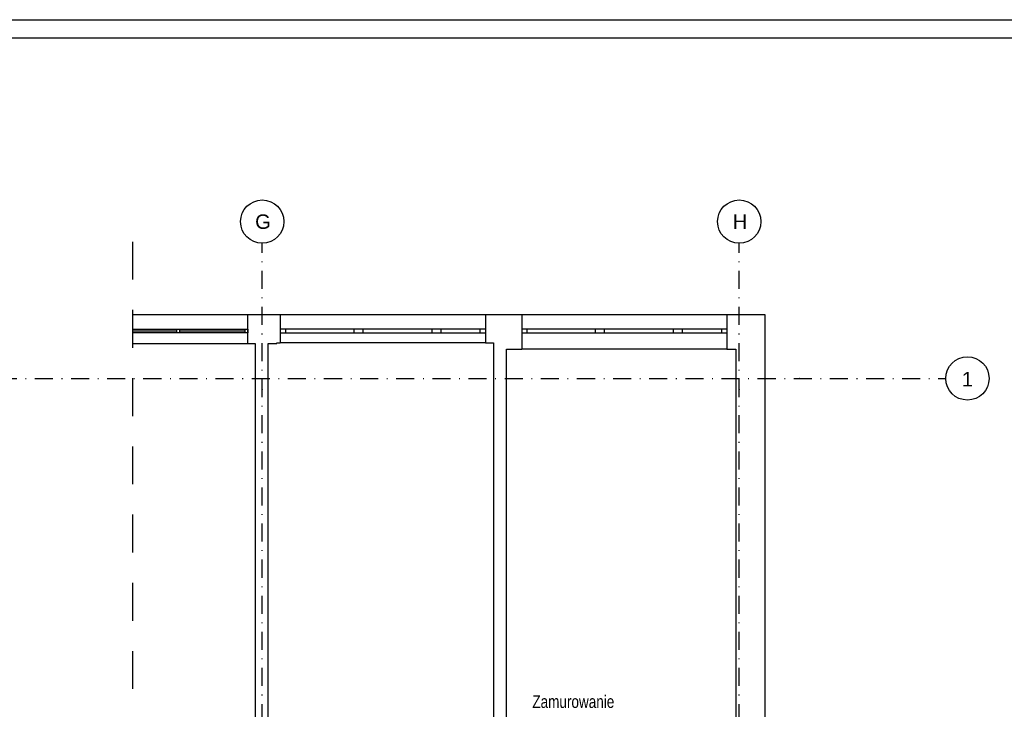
# Model space of a CAD drawing. Header units: metres. Extents: x -1886 to 3614, y -1128 to 1888.
# Tile 12 of 13: x 1073 to 2436, y 887 to 1842. Entities that reach past the tile are written whole.
import ezdxf
from ezdxf.enums import TextEntityAlignment as Align

# ---------------------------------------------------------------- set-up
doc = ezdxf.new("R2010")
doc.units = ezdxf.units.M
doc.header["$LTSCALE"] = 50
doc.header["$MEASUREMENT"] = 0
for name, pattern in [('DASHDOTX2', [1, 0.5, -0.25, 0, -0.25]), ('DO', [1, 0.5, -0.24, 0.02, -0.24]), ('DP', [0.63, 0.35, -0.28])]:
    doc.linetypes.add(name, pattern=pattern)
for name, color, linetype in [('A_osie', 7, 'Continuous'), ('BS_lpd', 1, 'DP'), ('BS_ram', 2, 'Continuous'), ('BZ_osd', 1, 'DO'), ('BZ_txs', 2, 'Continuous'), ('k3_sciany istn', 1, 'DP')]:
    doc.layers.add(name, color=color, linetype=linetype)
doc.styles.add('BIKTS', font='bikromsw.shx', dxfattribs={"width": 0.85})
doc.styles.add('GENERATED_STYLE_1', font='arial.ttf')

msp = doc.modelspace()

# ---------------------------------------------------------------- linework, layer by layer
at = {"layer": 'A_osie', "color": 18, "linetype": 'DASHDOTX2', "lineweight": 5}
for p in [(2152.022, 1345.623), (2152.022, 1345.623), (1408.853, 1330.203), (1408.853, 1330.203), (2068.853, 1330.203), (2068.853, 1330.203)]:
    msp.add_point(p, dxfattribs=at)
at = {"layer": 'BS_lpd', "ltscale": 3}
msp.add_line((1229.507, 1534.967), (1229.507, -386.861), dxfattribs=at)
at = {"layer": 'BS_ram', "color": 1}
msp.add_lwpolyline([(-1886.476, -1127.557), (-1886.476, 1842.443), (3613.524, 1842.443), (3613.524, -1127.557)], close=True, dxfattribs=at)
at = {"layer": 'BS_ram'}
msp.add_lwpolyline([(-1736.476, -1102.557), (-1736.476, 1817.443), (3588.524, 1817.443), (3588.524, -1102.557)], close=True, dxfattribs=at)
at = {"layer": 'BZ_osd'}
for p, q in [((1408.853, -430.445), (1408.853, 1532.714)), ((2068.853, -430.445), (2068.853, 1532.714)), ((-1555.729, 1345.623), (2354.533, 1345.623))]:
    msp.add_line(p, q, dxfattribs=at)
at = {"layer": 'BZ_osd', "color": 7, "linetype": 'Continuous'}
for centre in [(1408.853, 1562.714), (2068.853, 1562.714), (2384.533, 1345.623)]:
    msp.add_circle(centre, 30, dxfattribs=at)
at = {"layer": 'k3_sciany istn', "linetype": 'Continuous'}
for p, q in [((1388.853, 1433.723), (1229.507, 1433.723)), ((1388.853, 1393.723), (1388.853, 1433.723)), ((1433.853, 1433.723), (1433.853, 1413.723)), ((1717.553, 1433.723), (1433.853, 1433.723)), ((1717.553, 1433.723), (1717.553, 1413.723)), ((1768.033, 1433.723), (1768.033, 1413.723)), ((2051.733, 1433.723), (1768.033, 1433.723)), ((2051.733, 1433.723), (2051.733, 1413.723)), ((1229.507, 1413.723), (1388.853, 1413.723)), ((1290.386, 1411.223), (1229.507, 1411.223)), ((1388.853, 1408.723), (1229.507, 1408.723)), ((1290.386, 1413.723), (1290.386, 1408.723)), ((1294.386, 1413.723), (1294.386, 1408.723)), ((1384.853, 1411.223), (1294.386, 1411.223)), ((1384.853, 1413.723), (1384.853, 1408.723)), ((1388.853, 1413.723), (1388.853, 1408.723)), ((1433.853, 1413.723), (1433.853, 1408.723)), ((1441.353, 1413.723), (1433.853, 1413.723)), ((1433.853, 1413.723), (1433.853, 1408.723)), ((1433.853, 1408.723), (1433.853, 1394.723)), ((1433.853, 1408.723), (1441.353, 1408.723)), ((1441.353, 1408.723), (1441.353, 1413.723)), ((1535.353, 1413.723), (1441.353, 1413.723)), ((1441.353, 1408.723), (1535.353, 1408.723)), ((1541.853, 1413.723), (1535.353, 1413.723)), ((1535.353, 1413.723), (1535.353, 1408.723)), ((1535.353, 1408.723), (1541.853, 1408.723)), ((1548.353, 1413.723), (1541.853, 1413.723)), ((1541.853, 1408.723), (1548.353, 1408.723)), ((1548.353, 1408.723), (1548.353, 1413.723)), ((1643.353, 1413.723), (1548.353, 1413.723)), ((1548.353, 1408.723), (1643.353, 1408.723)), ((1649.853, 1413.723), (1643.353, 1413.723)), ((1643.353, 1413.723), (1643.353, 1408.723)), ((1643.353, 1408.723), (1649.853, 1408.723)), ((1656.353, 1413.723), (1649.853, 1413.723)), ((1649.853, 1408.723), (1656.353, 1408.723)), ((1656.353, 1408.723), (1656.353, 1413.723)), ((1710.053, 1413.723), (1656.353, 1413.723)), ((1656.353, 1408.723), (1710.053, 1408.723)), ((1717.553, 1413.723), (1710.053, 1413.723)), ((1710.053, 1413.723), (1710.053, 1408.723)), ((1710.053, 1408.723), (1717.553, 1408.723)), ((1717.553, 1413.723), (1717.553, 1408.723)), ((1717.553, 1413.723), (1717.553, 1408.723)), ((1717.553, 1408.723), (1717.553, 1394.723)), ((1768.033, 1413.723), (1768.033, 1408.723)), ((1775.533, 1413.723), (1768.033, 1413.723)), ((1768.033, 1413.723), (1768.033, 1408.723)), ((1768.033, 1408.723), (1768.033, 1386.223)), ((1768.033, 1408.723), (1775.533, 1408.723)), ((1775.533, 1408.723), (1775.533, 1413.723)), ((1869.533, 1413.723), (1775.533, 1413.723)), ((1775.533, 1408.723), (1869.533, 1408.723)), ((1876.033, 1413.723), (1869.533, 1413.723)), ((1869.533, 1413.723), (1869.533, 1408.723)), ((1869.533, 1408.723), (1876.033, 1408.723)), ((1882.533, 1413.723), (1876.033, 1413.723)), ((1876.033, 1408.723), (1882.533, 1408.723)), ((1882.533, 1408.723), (1882.533, 1413.723)), ((1977.533, 1413.723), (1882.533, 1413.723)), ((1882.533, 1408.723), (1977.533, 1408.723)), ((1984.033, 1413.723), (1977.533, 1413.723)), ((1977.533, 1413.723), (1977.533, 1408.723)), ((1977.533, 1408.723), (1984.033, 1408.723)), ((1990.533, 1413.723), (1984.033, 1413.723)), ((1984.033, 1408.723), (1990.533, 1408.723)), ((1990.533, 1408.723), (1990.533, 1413.723)), ((2044.233, 1413.723), (1990.533, 1413.723)), ((1990.533, 1408.723), (2044.233, 1408.723)), ((2051.733, 1413.723), (2044.233, 1413.723)), ((2044.233, 1413.723), (2044.233, 1408.723)), ((2044.233, 1408.723), (2051.733, 1408.723)), ((2051.733, 1413.723), (2051.733, 1408.723)), ((2051.733, 1413.723), (2051.733, 1408.723)), ((2051.733, 1408.723), (2051.733, 1386.223)), ((1229.507, 1393.723), (1388.853, 1393.723)), ((1717.553, 1394.723), (1433.853, 1394.723)), ((2051.733, 1386.223), (1768.033, 1386.223))]:
    msp.add_line(p, q, dxfattribs=at)
at = {"layer": 'k3_sciany istn', "linetype": 'Continuous', "flags": 128}
for points in [[(1428.853, 1433.723), (1388.853, 1433.723)], [(1433.853, 1433.723), (1428.853, 1433.723)], [(1746.853, 1433.723), (1717.553, 1433.723)], [(1768.033, 1433.723), (1746.853, 1433.723)], [(2104.533, 1433.723), (2051.733, 1433.723)], [(2104.533, 764.823), (2104.533, 1433.723)], [(1388.853, 1393.723), (1398.862, 1393.723)], [(1398.862, 1393.723), (1398.862, 764.823)], [(1416.862, 764.823), (1416.862, 1393.723)], [(1416.862, 1393.723), (1428.853, 1393.723)], [(1428.853, 1394.723), (1433.853, 1394.723)], [(1428.853, 1393.723), (1428.853, 1394.723)], [(1717.553, 1394.723), (1728.853, 1394.723)], [(1728.853, 1394.723), (1728.853, 764.823)], [(1746.853, 764.823), (1746.853, 1386.223)], [(1746.853, 1386.223), (1768.033, 1386.223)], [(2051.733, 1386.223), (2064.333, 1386.223)], [(2064.333, 1386.223), (2064.333, 764.823)]]:
    msp.add_lwpolyline(points, dxfattribs=at)

# ---------------------------------------------------------------- texts
at = {"layer": 'BZ_osd', "color": 7, "linetype": 'Continuous', "style": 'GENERATED_STYLE_1'}
for tag, text, p in [('G', 'C', (1409.832, 1562.714)), ('H', 'C', (2069.832, 1562.714)), ('1', '1', (2384.533, 1344.48))]:
    msp.add_attdef(tag, text=text, height=20, dxfattribs=at).set_placement(p, align=Align.MIDDLE_CENTER)
at = {"layer": 'BZ_txs', "style": 'BIKTS', "width": 0.8}
msp.add_text('Zamurowanie', height=17.5, dxfattribs=at).set_placement((1782.567, 889.173))

doc.saveas('drawing.dxf')
